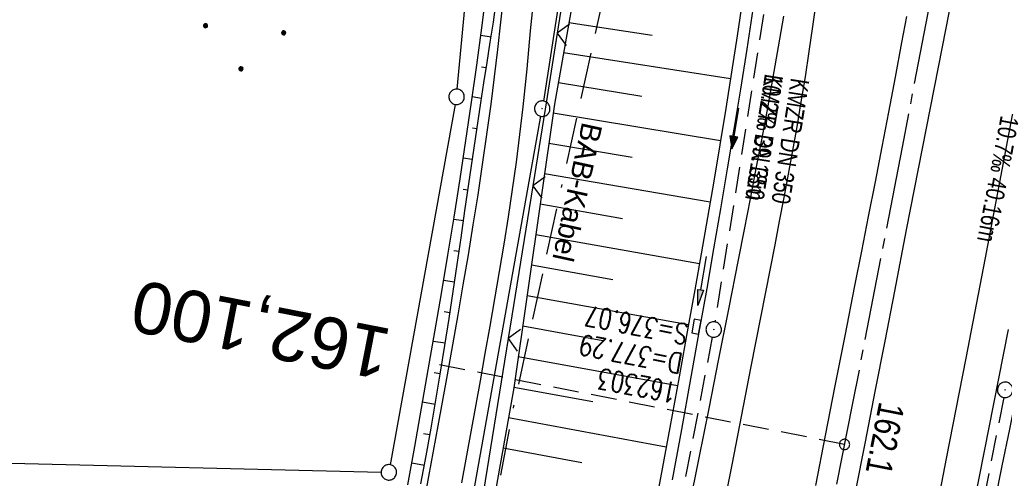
# Model space of a CAD drawing. Extents: x 510946 to 511423, y 462842 to 463807.
# Tile 21 of 32: x 511124 to 511219, y 463436 to 463481. Entities that reach past the tile are written whole.
import ezdxf
from ezdxf.enums import TextEntityAlignment as Align

# ---------------------------------------------------------------- set-up
doc = ezdxf.new("R2010")
doc.units = 0
doc.header["$LTSCALE"] = 10
doc.header["$MEASUREMENT"] = 0
for name, pattern in [('ACAD_ISO16W100', [73, 15, -6.5, 15, -6.5, 15, -7, 1, -7]), ('ACHSE', [5.5, 4, -0.5, 0.5, -0.5]), ('AUSGEZOGEN', [0]), ('LT00', [0]), ('LT17', [0.15, 0.1, -0.05]), ('STRICHLINIE2', [0.375, 0.25, -0.125])]:
    doc.linetypes.add(name, pattern=pattern)
doc.layers.get('0').update_dxf_attribs({"linetype": 'LT00'})
for name, color, linetype in [('--EK_FBR', 1, 'LT00'), ('--EK_Halt-Pfeil', 4, 'LT00'), ('--EK_Haltung', 7, 'STRICHLINIE2'), ('--EK_Haltung-Text', 140, 'LT00'), ('--EK_Schacht-Text', 5, 'LT00'), ('--EK_ST-93-1', 30, 'LT17'), ('--EL_DFK_AB_L', 21, 'LT00'), ('--EL_DFK_AB_P', 7, 'LT00'), ('--EL_Halt-Pfeil', 4, 'LT00'), ('--EL_Haltung', 182, 'STRICHLINIE2'), ('--EL_Haltung-Text', 182, 'LT00'), ('-AX-093', 35, 'ACHSE'), ('-ST-93-1', 250, 'LT00'), ('BAB-KABEL', 220, 'ACAD_ISO16W100'), ('BAB-KABEL_TEXT', 221, 'Continuous'), ('DFK_AB_L', 21, 'LT00'), ('DFK_AB_P', 7, 'LT00'), ('DFK_GZPKT', 250, 'LT00'), ('DFK_KATASTER', 250, 'LT00'), ('DFK_NUTZUNG', 250, 'LT00'), ('PFEIL', 140, 'AUSGEZOGEN'), ('V105_AFBR_BAB', 250, 'LT00'), ('V105_BOESCH', 250, 'LT00'), ('V105_BOSCHUNG', 250, 'LT00'), ('V105_GRABEN', 250, 'LT00'), ('V105_KA_PRUF', 182, 'LT00'), ('V105_LD_MARK', 250, 'LT00'), ('V105_SINKK', 182, 'LT00'), ('V105_ZAUN', 40, 'LT00')]:
    doc.layers.add(name, color=color, linetype=linetype)
doc.styles.add('Beschrift', font='ARIAL.TTF')
doc.styles.add('Haltungsbeschriftung', font='ARIAL.TTF', dxfattribs={"width": 0.75})
doc.styles.add('schachtbeschriftung', font='romans.shx', dxfattribs={"width": 0.75, "height": 2})

# ---------------------------------------------------------------- blocks, each defined once
blk = doc.blocks.new('SYMB7010')
at = {"color": 0, "linetype": 'ByBlock'}
for points in [[(-0.031408, 0.499213), (-0.093728, 0.49134), (-0.15457, 0.475719), (-0.212975, 0.452595), (-0.268021, 0.422333), (-0.31884, 0.385411), (-0.36463, 0.342411), (-0.40467, 0.29401), (-0.438329, 0.240973), (-0.465074, 0.184136), (-0.484486, 0.124395), (-0.496256, 0.062692), (-0.5002, 0)], [(-0.5002, 0), (-0.496256, -0.062692), (-0.484486, -0.124395), (-0.465075, -0.184136), (-0.438329, -0.240973), (-0.404671, -0.29401), (-0.36463, -0.342411), (-0.31884, -0.385411), (-0.268021, -0.422333), (-0.212975, -0.452595), (-0.154571, -0.475719), (-0.093728, -0.49134), (-0.031408, -0.499213), (0.031408, -0.499213)], [(0.5002, 0), (0.496256, 0.062692), (0.484485, 0.124395), (0.465074, 0.184136), (0.438329, 0.240973), (0.40467, 0.29401), (0.36463, 0.342411), (0.31884, 0.385411), (0.268021, 0.422333), (0.212975, 0.452595), (0.15457, 0.475719), (0.093728, 0.49134), (0.031408, 0.499213), (-0.031408, 0.499213)], [(0.031408, -0.499213), (0.093728, -0.491341), (0.15457, -0.475719), (0.212975, -0.452595), (0.268021, -0.422333), (0.31884, -0.385411), (0.36463, -0.342411), (0.404671, -0.294011), (0.438329, -0.240974), (0.465075, -0.184136), (0.484486, -0.124395), (0.496256, -0.062692), (0.500201, 0)]]:
    blk.add_lwpolyline(points, dxfattribs=at)
blk = doc.blocks.new('SYMB0003')
at = {"color": 0, "linetype": 'ByBlock'}
for p, q in [((-0.015712, 0), (0.010166, 0.012015)), ((0, -0.021257), (-0.015712, 0)), ((0.010166, 0.012015), (0, -0.021257))]:
    blk.add_line(p, q, dxfattribs=at)
for points in [[(-0.031395, 0.499013), (-0.093691, 0.491144), (-0.154509, 0.475528), (-0.21289, 0.452414), (-0.267913, 0.422164), (-0.318712, 0.385257), (-0.364484, 0.342274), (-0.404509, 0.293893), (-0.438154, 0.240877), (-0.464888, 0.184062), (-0.484292, 0.124345), (-0.496058, 0.062667), (-0.5, 0)], [(-0.5, 0), (-0.496058, -0.062667), (-0.484292, -0.124345), (-0.464888, -0.184062), (-0.438154, -0.240877), (-0.404509, -0.293893), (-0.364485, -0.342274), (-0.318712, -0.385257), (-0.267914, -0.422164), (-0.21289, -0.452414), (-0.154509, -0.475529), (-0.093691, -0.491144), (-0.031395, -0.499014), (0.031395, -0.499014)], [(0.5, 0), (0.496057, 0.062667), (0.484292, 0.124345), (0.464888, 0.184062), (0.438153, 0.240877), (0.404509, 0.293893), (0.364484, 0.342274), (0.318712, 0.385257), (0.267913, 0.422164), (0.21289, 0.452414), (0.154509, 0.475528), (0.093691, 0.491144), (0.031395, 0.499013), (-0.031395, 0.499013)], [(0.031395, -0.499014), (0.093691, -0.491144), (0.154509, -0.475529), (0.21289, -0.452414), (0.267914, -0.422164), (0.318712, -0.385257), (0.364485, -0.342274), (0.404509, -0.293893), (0.438154, -0.240877), (0.464889, -0.184062), (0.484292, -0.124345), (0.496058, -0.062667), (0.5, 0)]]:
    blk.add_lwpolyline(points, dxfattribs=at)
blk = doc.blocks.new('Ackerland7')
at = {"layer": 'DFK_NUTZUNG', "color": 0, "linetype": 'ByBlock'}
for p, q in [((-4, 3.928), (-4, 3.67)), ((-3.95, 3.628), (-3.95, 3.97)), ((-3.9, 3.99), (-3.9, 3.607)), ((-3.85, 3.601), (-3.85, 3.997)), ((-3.8, 3.99), (-3.8, 3.607)), ((-3.75, 3.628), (-3.75, 3.97)), ((-3.7, 3.928), (-3.7, 3.67)), ((3.7, 3.929), (3.7, 3.671)), ((3.75, 3.629), (3.75, 3.971)), ((3.8, 3.992), (3.8, 3.608)), ((3.85, 3.602), (3.85, 3.998)), ((3.9, 3.992), (3.9, 3.608)), ((3.95, 3.629), (3.95, 3.971)), ((4, 3.929), (4, 3.671)), ((-3.65, 3.798), (-3.65, 3.8)), ((4.05, 3.799), (4.05, 3.801)), ((-7.85, 0.129), (-7.85, -0.129)), ((-7.8, -0.171), (-7.8, 0.171)), ((-7.75, 0.192), (-7.75, -0.192)), ((-7.7, -0.198), (-7.7, 0.198)), ((-7.65, 0.192), (-7.65, -0.192)), ((-7.6, -0.171), (-7.6, 0.171)), ((-7.55, 0.129), (-7.55, -0.129)), ((-7.5, -0.001), (-7.5, 0.001)), ((-0.15, 0.129), (-0.15, -0.129)), ((-0.1, -0.171), (-0.1, 0.171)), ((-0.05, 0.192), (-0.05, -0.192)), ((0, -0.198), (0, 0.198)), ((0.05, 0.192), (0.05, -0.192)), ((0.1, -0.171), (0.1, 0.171)), ((0.15, 0.129), (0.15, -0.129)), ((0.2, -0.001), (0.2, 0.001)), ((7.55, 0.129), (7.55, -0.129)), ((7.6, -0.171), (7.6, 0.171)), ((7.65, 0.192), (7.65, -0.192)), ((7.7, -0.198), (7.7, 0.198)), ((7.75, 0.192), (7.75, -0.192)), ((7.8, -0.171), (7.8, 0.171)), ((7.85, 0.129), (7.85, -0.129)), ((7.9, -0.001), (7.9, 0.001)), ((-4, -3.671), (-4, -3.929)), ((-3.95, -3.971), (-3.95, -3.629)), ((-3.9, -3.608), (-3.9, -3.992)), ((-3.85, -3.998), (-3.85, -3.602)), ((-3.8, -3.608), (-3.8, -3.992)), ((-3.75, -3.971), (-3.75, -3.629)), ((-3.7, -3.671), (-3.7, -3.929)), ((-3.65, -3.801), (-3.65, -3.799)), ((3.7, -3.671), (3.7, -3.929)), ((3.75, -3.971), (3.75, -3.629)), ((3.8, -3.608), (3.8, -3.992)), ((3.85, -3.998), (3.85, -3.602)), ((3.9, -3.608), (3.9, -3.992)), ((3.95, -3.971), (3.95, -3.629)), ((4, -3.671), (4, -3.929)), ((4.05, -3.801), (4.05, -3.799))]:
    blk.add_line(p, q, dxfattribs=at)
for points in [[(-3.65, 3.799), (-3.67, 3.886), (-3.725, 3.955), (-3.805, 3.994), (-3.894, 3.994), (-3.975, 3.955), (-4.03, 3.886), (-4.05, 3.799), (-4.03, 3.712), (-3.975, 3.642), (-3.894, 3.604), (-3.805, 3.604), (-3.725, 3.642), (-3.67, 3.712), (-3.65, 3.799)], [(4.05, 3.8), (4.03, 3.887), (3.975, 3.956), (3.894, 3.995), (3.805, 3.995), (3.725, 3.956), (3.67, 3.887), (3.65, 3.8), (3.67, 3.713), (3.725, 3.644), (3.805, 3.605), (3.894, 3.605), (3.975, 3.644), (4.03, 3.713), (4.05, 3.8)], [(-7.5, 0), (-7.52, 0.087), (-7.575, 0.156), (-7.655, 0.195), (-7.744, 0.195), (-7.825, 0.156), (-7.88, 0.087), (-7.9, 0)], [(0.2, 0), (0.18, 0.087), (0.125, 0.156), (0.045, 0.195), (-0.044, 0.195), (-0.125, 0.156), (-0.18, 0.087), (-0.2, 0)], [(-0.2, 0), (-0.18, -0.087), (-0.125, -0.156), (-0.044, -0.195), (0.045, -0.195), (0.125, -0.156), (0.18, -0.087), (0.2, 0)], [(7.9, 0), (7.88, 0.087), (7.825, 0.156), (7.744, 0.195), (7.655, 0.195), (7.575, 0.156), (7.52, 0.087), (7.5, 0)], [(7.5, 0), (7.52, -0.087), (7.575, -0.156), (7.655, -0.195), (7.744, -0.195), (7.825, -0.156), (7.88, -0.087), (7.9, 0)], [(-7.9, 0), (-7.88, -0.087), (-7.825, -0.156), (-7.744, -0.195), (-7.655, -0.195), (-7.575, -0.156), (-7.52, -0.087), (-7.5, 0)], [(-3.65, -3.8), (-3.67, -3.713), (-3.725, -3.644), (-3.805, -3.605), (-3.894, -3.605), (-3.975, -3.644), (-4.03, -3.713), (-4.05, -3.8), (-4.03, -3.887), (-3.975, -3.956), (-3.894, -3.995), (-3.805, -3.995), (-3.725, -3.956), (-3.67, -3.887), (-3.65, -3.8)], [(4.05, -3.8), (4.03, -3.713), (3.975, -3.644), (3.894, -3.605), (3.805, -3.605), (3.725, -3.644), (3.67, -3.713), (3.65, -3.8), (3.67, -3.887), (3.725, -3.956), (3.805, -3.995), (3.894, -3.995), (3.975, -3.956), (4.03, -3.887), (4.05, -3.8)]]:
    blk.add_lwpolyline(points, dxfattribs=at)
blk = doc.blocks.new('Pfreil3')
at = {"layer": 'PFEIL'}
blk.add_hatch(color=256, dxfattribs=at).paths.add_polyline_path([(-1.549, 0.273), (-1.549, -0.273), (0, 0)])
for p, q in [((-1.549, 0), (-4.831, 0)), ((-1.549, -0.273), (-1.549, 0.273)), ((-1.549, 0.273), (0, 0)), ((0, 0), (-1.549, -0.273))]:
    blk.add_line(p, q, dxfattribs=at)
blk = doc.blocks.new('SYMB0024')
at = {"color": 0, "linetype": 'ByBlock'}
for p, q in [((-0.5, 0.5), (0, 0)), ((0, 0), (0.5, 0.5))]:
    blk.add_line(p, q, dxfattribs=at)
blk = doc.blocks.new('SYMB0652')
at = {"color": 0, "linetype": 'ByBlock'}
blk.add_lwpolyline([(-0.15, -0.075), (0.15, -0.075), (0.15, 0.075), (-0.15, 0.075), (-0.15, -0.075)], dxfattribs=at)
blk = doc.blocks.new('SYMB0070')
at = {"color": 0, "linetype": 'ByBlock'}
for p, q in [((-0.5, 0), (0.2, 0)), ((0.5, 0), (0.2, 0.1)), ((0.2, 0.1), (0.2, 0)), ((0.468, 0), (0.21, 0.086)), ((0.21, 0.086), (0.21, -0.086)), ((0.21, -0.086), (0.468, 0)), ((0.22, -0.072), (0.437, 0)), ((0.23, -0.058), (0.405, 0)), ((0.24, -0.045), (0.374, 0)), ((0.342, 0), (0.25, 0.031)), ((0.25, 0.031), (0.25, -0.031)), ((0.25, -0.031), (0.342, 0)), ((0.26, -0.017), (0.31, 0)), ((0.27, -0.003), (0.279, 0))]:
    blk.add_line(p, q, dxfattribs=at)
for points in [[(0.2, 0), (0.2, -0.1), (0.5, 0)], [(0.437, 0), (0.22, 0.072), (0.22, -0.072)], [(0.405, 0), (0.23, 0.058), (0.23, -0.058)], [(0.374, 0), (0.24, 0.045), (0.24, -0.045)], [(0.31, 0), (0.26, 0.017), (0.26, -0.017)], [(0.279, 0), (0.27, 0.003), (0.27, -0.003)]]:
    blk.add_lwpolyline(points, dxfattribs=at)
blk = doc.blocks.new('SYMB2')
at = {"color": 0, "linetype": 'ByBlock', "flags": 128}
for points in [[(-0.031395, 0.499013), (-0.093691, 0.491144), (-0.154509, 0.475528), (-0.21289, 0.452414), (-0.267913, 0.422164), (-0.318712, 0.385257), (-0.364484, 0.342274), (-0.404509, 0.293893), (-0.438154, 0.240877), (-0.464888, 0.184062), (-0.484292, 0.124345), (-0.496058, 0.062667), (-0.5, 0)], [(-0.5, 0), (-0.496058, -0.062667), (-0.484292, -0.124345), (-0.464888, -0.184062), (-0.438154, -0.240877), (-0.404509, -0.293893), (-0.364485, -0.342274), (-0.318712, -0.385257), (-0.267914, -0.422164), (-0.21289, -0.452414), (-0.154509, -0.475529), (-0.093691, -0.491144), (-0.031395, -0.499014), (0.031395, -0.499014)], [(0.5, 0), (0.496057, 0.062667), (0.484292, 0.124345), (0.464888, 0.184062), (0.438153, 0.240877), (0.404509, 0.293893), (0.364484, 0.342274), (0.318712, 0.385257), (0.267913, 0.422164), (0.21289, 0.452414), (0.154509, 0.475528), (0.093691, 0.491144), (0.031395, 0.499013), (-0.031395, 0.499013)], [(0.031395, -0.499014), (0.093691, -0.491144), (0.154509, -0.475529), (0.21289, -0.452414), (0.267914, -0.422164), (0.318712, -0.385257), (0.364485, -0.342274), (0.404509, -0.293893), (0.438154, -0.240877), (0.464889, -0.184062), (0.484292, -0.124345), (0.496058, -0.062667), (0.5, 0)]]:
    blk.add_lwpolyline(points, dxfattribs=at)

msp = doc.modelspace()

# ---------------------------------------------------------------- linework, layer by layer
at = {"layer": '--EK_FBR'}
for points in [[(511219.175, 463510.86), (511218.823, 463509.036), (511218.478, 463507.211), (511218.208, 463505.742), (511217.942, 463504.273), (511217.678, 463502.803), (511217.414, 463501.333), (511216.812, 463498.042), (511216.198, 463494.754), (511215.573, 463491.467), (511214.939, 463488.182), (511214.301, 463484.898), (511213.658, 463481.615), (511213.015, 463478.332), (511211.857, 463472.409), (511210.702, 463466.486), (511209.55, 463460.562), (511208.399, 463454.638), (511207.453, 463449.766), (511206.505, 463444.895), (511205.555, 463440.024), (511204.601, 463435.153)], [(511188.522, 463433.649), (511189.479, 463438.453), (511190.437, 463443.257), (511191.394, 463448.061), (511192.349, 463452.866), (511193.299, 463457.672), (511193.878, 463460.617), (511194.452, 463463.563), (511195.02, 463466.51), (511195.578, 463469.459), (511196.126, 463472.41), (511196.66, 463475.363), (511197.178, 463478.319), (511197.679, 463481.278)], [(511209.558, 463481.268), (511209.092, 463478.743), (511208.46, 463475.366), (511207.819, 463471.99), (511207.171, 463468.616), (511206.517, 463465.243), (511205.859, 463461.871), (511205.198, 463458.499), (511204.536, 463455.128), (511203.588, 463450.293), (511202.639, 463445.459), (511201.69, 463440.625), (511200.737, 463435.791)], [(511219.414, 463450.91), (511218.487, 463446.159), (511217.554, 463441.41), (511216.619, 463436.661), (511215.681, 463431.912)]]:
    msp.add_lwpolyline(points, dxfattribs=at)
at = {"layer": '--EK_Haltung'}
for p, q in [((511196.901, 463488.862), (511191.008, 463451.644)), ((511190.75, 463450.166), (511183.499, 463412.212)), ((511218.982, 463444.321), (511211.537, 463406.146))]:
    msp.add_line(p, q, dxfattribs=at)
at = {"layer": '--EK_ST-93-1', "ltscale": 2.5}
msp.add_line((511203.564, 463439.767), (511164.311, 463447.488), dxfattribs=at)
at = {"layer": '--EL_DFK_AB_L'}
for p, q in [((511180.576, 463513.349), (511174.394, 463473.061)), ((511151.532, 463345.248), (511174.148, 463471.582))]:
    msp.add_line(p, q, dxfattribs=at)
at = {"layer": '--EL_Haltung'}
for p, q in [((511196.901, 463488.862), (511191.008, 463451.644)), ((511190.75, 463450.166), (511183.499, 463412.212)), ((511218.982, 463444.321), (511211.537, 463406.146))]:
    msp.add_line(p, q, dxfattribs=at)
at = {"layer": '-AX-093', "ltscale": 0.2}
msp.add_lwpolyline([(511262.648, 463780.97), (511260.626, 463767.59), (511256.77, 463742.6), (511252.835, 463717.623), (511248.821, 463692.658), (511244.728, 463667.706), (511240.556, 463642.767), (511236.305, 463617.841), (511231.975, 463592.929), (511227.566, 463568.031), (511223.079, 463543.147), (511218.513, 463518.277), (511213.868, 463493.422), (511209.145, 463468.581), (511204.343, 463443.756), (511199.463, 463418.946), (511194.504, 463394.151), (511189.467, 463369.372), (511184.351, 463344.61), (511179.157, 463319.863), (511173.885, 463295.133), (511168.534, 463270.42), (511163.106, 463245.724), (511157.599, 463221.046)], dxfattribs=at)
at = {"layer": 'BAB-KABEL', "ltscale": 0.03, "flags": 128}
msp.add_lwpolyline([(511222.639, 463789.685), (511228.062, 463774.69), (511221.047, 463738.687), (511215.668, 463709.215), (511209.116, 463679.752), (511203.386, 463649.735), (511199.716, 463631.03), (511193.071, 463596.749), (511187.765, 463572.71), (511182.462, 463546.013), (511203.211, 463524.576), (511200.678, 463507.917), (511182.238, 463492.341), (511175.694, 463462.766), (511171.503, 463443.504), (511162.609, 463396.003), (511154.73, 463347.931), (511152.929, 463326.259), (511150.369, 463299.992), (511148.611, 463283.541), (511146.686, 463264.795), (511144.287, 463254.055), (511140.929, 463241.117), (511135.167, 463217.092), (511129.252, 463192.653), (511127.814, 463187.223), (511125.253, 463171.347), (511122.375, 463153.776), (511120.296, 463141.796), (511118.371, 463133.568), (511114.374, 463116.317), (511106.371, 463083.453), (511103.015, 463070.194), (511099.817, 463056.937), (511095.496, 463046.186), (511084.457, 463018.83), (511076.145, 462999.023), (511068.962, 462979.213), (511064.435, 462967.111), (511059.814, 462953.341), (511052.434, 462930.013), (511046.434, 462911.516), (511041.513, 462895.973), (511037.444, 462883.335)], dxfattribs=at)
at = {"layer": 'DFK_AB_L'}
for p, q in [((511180.576, 463513.349), (511174.394, 463473.061)), ((511151.532, 463345.248), (511174.148, 463471.582))]:
    msp.add_line(p, q, dxfattribs=at)
at = {"layer": 'DFK_KATASTER'}
for p, q in [((511166.049, 463474.216), (511168.631, 463502.103)), ((511165.847, 463472.731), (511159.553, 463437.798)), ((511108.9, 463438.291), (511158.67, 463437.078))]:
    msp.add_line(p, q, dxfattribs=at)
at = {"layer": 'V105_AFBR_BAB'}
for points in [[(511219.175, 463510.86), (511218.823, 463509.036), (511218.478, 463507.211), (511218.208, 463505.742), (511217.942, 463504.273), (511217.678, 463502.803), (511217.414, 463501.333), (511216.812, 463498.042), (511216.198, 463494.754), (511215.573, 463491.467), (511214.939, 463488.182), (511214.301, 463484.898), (511213.658, 463481.615), (511213.015, 463478.332), (511211.857, 463472.409), (511210.702, 463466.486), (511209.55, 463460.562), (511208.399, 463454.638), (511207.453, 463449.766), (511206.505, 463444.895), (511205.555, 463440.024), (511204.601, 463435.153)], [(511170.519, 463483.367), (511170.236, 463480.709), (511169.938, 463478.053), (511169.623, 463475.398), (511169.288, 463472.747), (511168.892, 463469.82), (511168.472, 463466.898), (511168.029, 463463.979), (511167.567, 463461.063), (511167.089, 463458.15), (511166.596, 463455.239), (511166.092, 463452.33), (511165.579, 463449.423), (511165.061, 463446.516), (511164.172, 463441.58), (511163.275, 463436.646), (511162.372, 463431.712)], [(511166.505, 463436.056), (511167.397, 463440.993), (511168.288, 463445.93), (511168.764, 463448.576), (511169.235, 463451.221), (511169.699, 463453.869), (511170.152, 463456.518), (511170.59, 463459.169), (511171.009, 463461.824), (511171.407, 463464.483), (511171.78, 463467.146), (511172.124, 463469.814), (511172.436, 463472.487), (511172.63, 463474.326), (511172.812, 463476.168), (511172.985, 463478.011), (511173.152, 463479.854), (511173.32, 463481.697)], [(511188.522, 463433.649), (511189.479, 463438.453), (511190.437, 463443.257), (511191.394, 463448.061), (511192.349, 463452.866), (511193.299, 463457.672), (511193.878, 463460.617), (511194.452, 463463.563), (511195.02, 463466.51), (511195.578, 463469.459), (511196.126, 463472.41), (511196.66, 463475.363), (511197.178, 463478.319), (511197.679, 463481.278)], [(511209.558, 463481.268), (511209.092, 463478.743), (511208.46, 463475.366), (511207.819, 463471.99), (511207.171, 463468.616), (511206.517, 463465.243), (511205.859, 463461.871), (511205.198, 463458.499), (511204.536, 463455.128), (511203.588, 463450.293), (511202.639, 463445.459), (511201.69, 463440.625), (511200.737, 463435.791)], [(511219.414, 463450.91), (511218.487, 463446.159), (511217.554, 463441.41), (511216.619, 463436.661), (511215.681, 463431.912)]]:
    msp.add_lwpolyline(points, dxfattribs=at)
at = {"layer": 'V105_BOESCH'}
for points in [[(511184.619, 463513.734), (511179.287, 463494.333), (511175.476, 463472.751), (511171.531, 463445.241), (511166.268, 463415.692), (511161.882, 463391.245), (511158.252, 463371.601), (511153.068, 463343.994), (511152.116, 463325.489), (511149.843, 463299.973), (511147.541, 463271.299), (511147.898, 463256.729)], [(511161.271, 463435.865), (511161.933, 463439.574), (511162.591, 463443.284), (511163.243, 463446.995), (511163.884, 463450.696), (511164.515, 463454.399), (511165.132, 463458.104), (511165.735, 463461.812), (511166.32, 463465.522), (511166.886, 463469.235), (511167.43, 463472.951), (511167.933, 463476.548), (511168.416, 463480.148), (511168.879, 463483.75), (511169.323, 463487.355), (511169.751, 463490.962), (511170.163, 463494.57), (511170.424, 463496.912), (511170.68, 463499.255), (511170.933, 463501.598), (511171.184, 463503.941)], [(511162.534, 463435.958), (511163.027, 463438.658), (511163.509, 463441.359), (511163.978, 463444.062), (511164.431, 463446.768), (511164.85, 463449.373), (511165.254, 463451.98), (511165.647, 463454.589), (511166.032, 463457.199), (511166.411, 463459.811), (511166.787, 463462.424), (511167.164, 463465.037), (511167.545, 463467.651), (511167.932, 463470.265), (511168.328, 463472.879), (511168.633, 463474.84), (511168.939, 463476.8), (511169.244, 463478.761), (511169.542, 463480.723), (511169.828, 463482.685)]]:
    msp.add_lwpolyline(points, dxfattribs=at)
at = {"layer": 'V105_BOSCHUNG'}
for p, q in [((511184.926, 463479.425), (511176.87, 463480.646)), ((511169.318, 463479.246), (511168.317, 463479.402)), ((511192.522, 463475.2), (511176.355, 463477.731)), ((511168.858, 463476.279), (511168.387, 463476.355)), ((511183.943, 463473.506), (511175.84, 463474.815)), ((511168.396, 463473.317), (511167.501, 463473.456)), ((511191.559, 463469.21), (511175.351, 463471.882)), ((511167.945, 463470.355), (511167.508, 463470.42)), ((511182.995, 463467.582), (511174.929, 463468.938)), ((511167.507, 463467.39), (511166.626, 463467.515)), ((511190.552, 463463.241), (511174.507, 463465.994)), ((511167.075, 463464.421), (511166.622, 463464.485)), ((511182.06, 463461.655), (511174.085, 463463.05)), ((511166.647, 463461.452), (511165.699, 463461.586)), ((511189.513, 463457.292), (511173.66, 463460.092)), ((511166.218, 463458.482), (511165.718, 463458.553)), ((511181.11, 463455.729), (511173.236, 463457.134)), ((511165.784, 463455.511), (511164.727, 463455.667)), ((511188.452, 463451.359), (511172.812, 463454.176)), ((511165.34, 463452.54), (511164.784, 463452.626)), ((511180.152, 463449.806), (511172.388, 463451.217)), ((511164.881, 463449.572), (511163.722, 463449.759)), ((511187.38, 463445.442), (511171.961, 463448.246)), ((511164.404, 463446.606), (511163.807, 463446.706)), ((511179.187, 463443.883), (511171.537, 463445.287)), ((511163.907, 463443.644), (511162.692, 463443.856)), ((511186.291, 463439.515), (511171.015, 463442.346)), ((511163.39, 463440.685), (511162.78, 463440.795)), ((511178.116, 463437.979), (511170.491, 463439.406)), ((511162.859, 463437.732), (511161.644, 463437.952))]:
    msp.add_line(p, q, dxfattribs=at)
at = {"layer": 'V105_GRABEN'}
for points in [[(511186.893, 463436.335), (511187.793, 463441.227), (511188.68, 463446.121), (511189.557, 463451.018), (511190.241, 463454.879), (511190.918, 463458.742), (511191.586, 463462.606), (511192.241, 463466.472), (511192.883, 463470.34), (511193.509, 463474.21), (511194.118, 463478.084), (511194.706, 463481.96), (511195.272, 463485.839), (511195.814, 463489.721), (511196.479, 463494.764), (511197.1, 463499.812), (511197.679, 463504.867), (511197.93, 463507.179), (511198.176, 463509.491), (511198.361, 463511.255)], [(511218.137, 463434.117), (511218.851, 463437.684), (511219.564, 463441.251), (511220.275, 463444.818), (511222.381, 463455.489), (511224.456, 463466.166), (511226.501, 463476.849), (511228.515, 463487.537), (511230.501, 463498.231), (511231.167, 463501.85), (511231.754, 463505.054)], [(511193.67, 463482.904), (511193.158, 463479.375), (511192.623, 463475.849), (511192.067, 463472.326), (511191.492, 463468.806), (511190.902, 463465.288), (511190.299, 463461.772), (511189.684, 463458.259), (511189.06, 463454.746), (511188.43, 463451.235), (511187.541, 463446.325), (511186.643, 463441.418), (511185.733, 463436.513), (511184.81, 463431.61)]]:
    msp.add_lwpolyline(points, dxfattribs=at)
at = {"layer": 'V105_LD_MARK'}
for points in [[(511211.554, 463428.656), (511213.453, 463438.389), (511215.338, 463448.124), (511217.21, 463457.862), (511219.07, 463467.602), (511220.918, 463477.345), (511222.755, 463487.09), (511224.583, 463496.836), (511226.402, 463506.584), (511228.213, 463516.334), (511230.017, 463526.085), (511231.814, 463535.838), (511233.607, 463545.591), (511235.395, 463555.345), (511237.179, 463565.1), (511238.961, 463574.855), (511240.741, 463584.611), (511242.52, 463594.367), (511246.609, 463618.975)], [(511200.719, 463482.111), (511200.474, 463480.292), (511200.122, 463477.855), (511199.745, 463475.422), (511199.346, 463472.992), (511198.93, 463470.565), (511198.523, 463468.272), (511198.104, 463465.982), (511197.676, 463463.693), (511197.241, 463461.406), (511196.802, 463459.119), (511196.359, 463456.833), (511194.503, 463447.31), (511192.631, 463437.79), (511190.745, 463428.273)]]:
    msp.add_lwpolyline(points, dxfattribs=at)
at = {"layer": 'V105_ZAUN'}
for p, q in [((511178.031, 463494.471), (511175.722, 463479.65)), ((511173.37, 463464.835), (511170.975, 463450.028)), ((511170.975, 463450.028), (511168.58, 463435.22))]:
    msp.add_line(p, q, dxfattribs=at)
msp.add_lwpolyline([(511175.722, 463479.65), (511174.574, 463472.28), (511173.37, 463464.835)], dxfattribs=at)

# ---------------------------------------------------------------- block references
at = {"layer": '--EK_Halt-Pfeil', "xscale": 3.99999999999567, "yscale": 4, "zscale": 4, "rotation": 261.0029299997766}
msp.add_blockref('SYMB0070', (511192.967, 463470.409), dxfattribs=at)
at = {"layer": '--EL_DFK_AB_P', "xscale": 1.500000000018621, "yscale": 1.5, "zscale": 1.5, "rotation": 264.7377099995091}
msp.add_blockref('SYMB0003', (511174.28, 463472.319), dxfattribs=at)
at = {"layer": '--EL_Halt-Pfeil', "xscale": 3.99999999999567, "yscale": 4, "zscale": 4, "rotation": 261.0029299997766}
msp.add_blockref('SYMB0070', (511192.967, 463470.409), dxfattribs=at)
at = {"layer": '-ST-93-1', "rotation": 274.1956499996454}
msp.add_blockref('SYMB2', (511203.564, 463439.767), dxfattribs=at)
at = {"layer": 'DFK_AB_P', "xscale": 1.500000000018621, "yscale": 1.5, "zscale": 1.5, "rotation": 264.7377099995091}
msp.add_blockref('SYMB0003', (511174.28, 463472.319), dxfattribs=at)
at = {"layer": 'DFK_GZPKT', "xscale": 1.500000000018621, "yscale": 1.5, "zscale": 1.5, "rotation": 264.7377099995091}
for p in [(511165.98, 463473.469), (511159.42, 463437.06)]:
    msp.add_blockref('SYMB7010', p, dxfattribs=at)
at = {"layer": 'DFK_NUTZUNG', "rotation": 264.7376999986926}
msp.add_blockref('Ackerland7', (511145.798, 463483.854), dxfattribs=at)
at = {"layer": 'PFEIL', "rotation": 260.0935820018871}
msp.add_blockref('Pfreil3', (511189.364, 463453.23), dxfattribs=at)
at = {"layer": 'V105_KA_PRUF', "xscale": 1.499999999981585, "yscale": 1.5, "zscale": 1.5, "rotation": 257.7114000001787}
for p in [(511190.891, 463450.903), (511219.126, 463445.057)]:
    msp.add_blockref('SYMB0003', p, dxfattribs=at)
at = {"layer": 'V105_SINKK', "xscale": 4.49999999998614, "yscale": 4.5, "zscale": 4.5, "rotation": 259.5754007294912}
msp.add_blockref('SYMB0652', (511189.218, 463451.195), dxfattribs=at)
at = {"layer": 'V105_ZAUN', "yscale": 2.099999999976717, "zscale": 2.1}
for p, xscale, rotation in [((511175.722, 463479.65), 2.099999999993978, 261.1439800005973), ((511173.37, 463464.835), 2.100000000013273, 260.8147999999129), ((511170.975, 463450.028), 2.100000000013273, 260.8147999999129)]:
    msp.add_blockref('SYMB0024', p, dxfattribs=dict(at, xscale=xscale, rotation=rotation))

# ---------------------------------------------------------------- texts
at = {"layer": '--EK_Haltung-Text', "style": 'Haltungsbeschriftung', "width": 0.75}
for s, rotation, p in [('10.2‰ 39.18m', -98.99707, (511195.86, 463475.759)), ('KMZR DN 350', -98.99707, (511198.389, 463475.358)), ('10.7‰ 40.16m', -100.7667, (511218.712, 463471.716))]:
    msp.add_text(s, height=1.8, rotation=rotation, dxfattribs=at).set_placement(p)
at = {"layer": '--EK_Schacht-Text', "style": 'schachtbeschriftung', "width": 0.75}
for s, p in [('S=376.07', (511188.537, 463451.391)), ('D=377.29', (511187.997, 463448.562)), ('162303', (511187.457, 463445.733))]:
    msp.add_text(s, height=2, rotation=-190.81566, dxfattribs=at).set_placement(p)
at = {"layer": '--EK_ST-93-1', "style": 'Beschrift'}
msp.add_text('162,100', height=5, rotation=-191.06685, dxfattribs=at).set_placement((511159.404, 463448.449), align=Align.MIDDLE_LEFT)
at = {"layer": '--EL_Haltung-Text', "style": 'Haltungsbeschriftung', "width": 0.75}
msp.add_text('KMZR DN 350', height=1.8, rotation=-98.99707, dxfattribs=at).set_placement((511195.86, 463475.759))
at = {"layer": '-ST-93-1', "style": 'Beschrift', "width": 0.8}
msp.add_text('  162.1', height=2.5, rotation=-101.06715, dxfattribs=at).set_placement((511207.236, 463445.514))
at = {"layer": 'BAB-KABEL_TEXT', "insert": (511176.68, 463464.44), "char_height": 2, "attachment_point": 8, "rotation": 257.70276, "style": 'Beschrift'}
msp.add_mtext('BAB-Kabel', dxfattribs=at)

doc.saveas('drawing.dxf')
